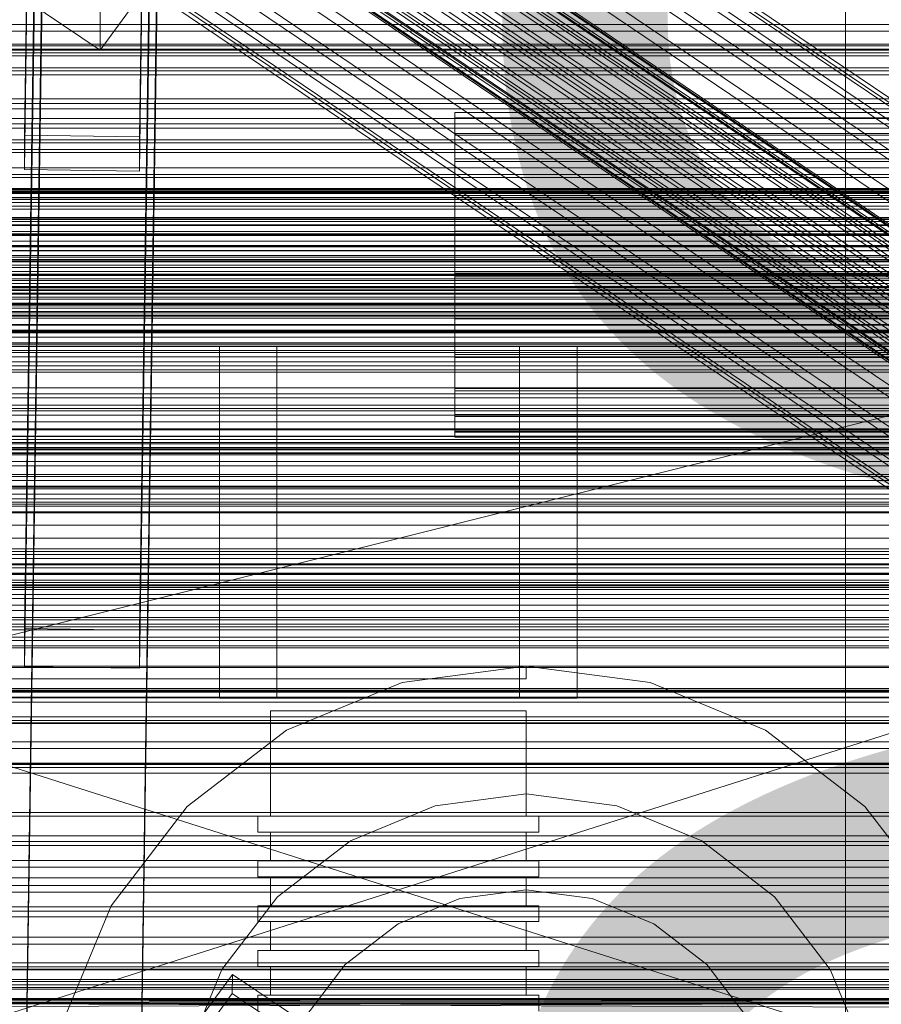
# Model space of a CAD drawing. Header units: millimetres. Extents: x -2233 to 61924, y -68080 to 6847.
# Tile 191 of 256: x -379 to -244, y -33803 to -33649. Entities that reach past the tile are written whole.
import ezdxf

# ---------------------------------------------------------------- set-up
doc = ezdxf.new("R2010")
doc.units = ezdxf.units.MM
for name, color, linetype, lineweight in [('COTAS_O', 1, 'Continuous', 0), ('frontal_briquetadora', 7, 'Continuous', 0), ('frontal_C01', 7, 'Continuous', 0), ('frontal_C02', 7, 'Continuous', 0), ('frontal_C03', 7, 'Continuous', 0), ('frontal_dosificador', 7, 'Continuous', 0), ('frontal_mezcladora', 7, 'Continuous', 0), ('frontal_secador', 7, 'Continuous', 0)]:
    doc.layers.add(name, color=color, linetype=linetype, lineweight=lineweight)
doc.dimstyles.new('R19_100', dxfattribs={"dimtxt": 250, "dimasz": 150, "dimexe": 150, "dimexo": 80, "dimgap": 100, "dimtad": 1, "dimtih": 1, "dimtoh": 1, "dimdsep": 46, "dimcen": 0.09, "dimadec": 0, "dimazin": 0, "dimtfac": 1, "dimtdec": 4, "dimtofl": 0, "dimtmove": 0, "dimatfit": 3, "dimfxl": 1, "dimtolj": 1, "dimtzin": 0, "dimarcsym": 0})

# ---------------------------------------------------------------- blocks, each defined once
blk = doc.blocks.new('DIM_R27_52')
at = {"layer": 'COTAS_O'}
for p, q in [((-1725, -33700), (-1575, -33655)), ((1725, -33700), (1575, -33655)), ((-1725, -34400), (-1725, -33700)), ((-1725, -33700), (1725, -33700)), ((-1725, -33700), (-1575, -33745)), ((1725, -33700), (1575, -33745)), ((1725, -34400), (1725, -33700))]:
    blk.add_line(p, q, dxfattribs=at)
blk.add_text('3450 O', height=250, dxfattribs=at).set_placement((0, -33600))
blk = doc.blocks.new('DIM_R27_55')
at = {"layer": 'COTAS_O'}
for p, q in [((-650, -33700), (50, -33700)), ((50, -33700), (5, -33850)), ((50, -34900), (50, -33700)), ((50, -33700), (95, -33850)), ((50, -34900), (5, -34750)), ((50, -34900), (95, -34750)), ((-650, -34900), (50, -34900))]:
    blk.add_line(p, q, dxfattribs=at)
blk.add_text('1200 O', height=250, rotation=90, dxfattribs=at).set_placement((-50, -34300))

msp = doc.modelspace()

# ---------------------------------------------------------------- linework, layer by layer
at = {"layer": 'frontal_briquetadora'}
for p, q in [((-348, -33700), (-292, -33700)), ((-348, -33700), (-348, -33755)), ((-301, -33700), (-339, -33700)), ((-339, -33700), (-339, -33755)), ((-301, -33700), (-301, -33755)), ((-292, -33700), (-292, -33755)), ((-210, -33820), (-430, -33750)), ((-430, -33750), (-210, -33750)), ((-210, -33750), (-430, -33820)), ((-292, -33755), (-348, -33755)), ((-301, -33755), (-339, -33755)), ((-338.019, -33757), (-340, -33757)), ((-340, -33757), (-340, -33773.5)), ((-332.47, -33757), (-338.019, -33757)), ((-324.45, -33757), (-332.47, -33757)), ((-315.55, -33757), (-324.45, -33757)), ((-307.53, -33757), (-315.55, -33757)), ((-301.981, -33757), (-307.53, -33757)), ((-300, -33757), (-301.981, -33757)), ((-300, -33757), (-300, -33773.5)), ((-339.821, -33773.5), (-342, -33773.5)), ((-342, -33773.5), (-342, -33776)), ((-338.019, -33773.5), (-340, -33773.5)), ((-333.717, -33773.5), (-339.821, -33773.5)), ((-332.47, -33773.5), (-338.019, -33773.5)), ((-324.895, -33773.5), (-333.717, -33773.5)), ((-324.45, -33773.5), (-332.47, -33773.5)), ((-315.105, -33773.5), (-324.895, -33773.5)), ((-315.55, -33773.5), (-324.45, -33773.5)), ((-307.53, -33773.5), (-315.55, -33773.5)), ((-306.283, -33773.5), (-315.105, -33773.5)), ((-301.981, -33773.5), (-307.53, -33773.5)), ((-300.179, -33773.5), (-306.283, -33773.5)), ((-300, -33773.5), (-301.981, -33773.5)), ((-298, -33773.5), (-300.179, -33773.5)), ((-298, -33773.5), (-298, -33776)), ((-339.821, -33776), (-342, -33776)), ((-338.019, -33776), (-340, -33776)), ((-340, -33776), (-340, -33780.5)), ((-333.717, -33776), (-339.821, -33776)), ((-332.47, -33776), (-338.019, -33776)), ((-324.895, -33776), (-333.717, -33776)), ((-324.45, -33776), (-332.47, -33776)), ((-315.105, -33776), (-324.895, -33776)), ((-315.55, -33776), (-324.45, -33776)), ((-307.53, -33776), (-315.55, -33776)), ((-306.283, -33776), (-315.105, -33776)), ((-301.981, -33776), (-307.53, -33776)), ((-300.179, -33776), (-306.283, -33776)), ((-300, -33776), (-301.981, -33776)), ((-298, -33776), (-300.179, -33776)), ((-300, -33776), (-300, -33780.5)), ((-339.821, -33780.5), (-342, -33780.5)), ((-342, -33780.5), (-342, -33783)), ((-338.019, -33780.5), (-340, -33780.5)), ((-333.717, -33780.5), (-339.821, -33780.5)), ((-332.47, -33780.5), (-338.019, -33780.5)), ((-324.895, -33780.5), (-333.717, -33780.5)), ((-324.45, -33780.5), (-332.47, -33780.5)), ((-315.105, -33780.5), (-324.895, -33780.5)), ((-315.55, -33780.5), (-324.45, -33780.5)), ((-307.53, -33780.5), (-315.55, -33780.5)), ((-306.283, -33780.5), (-315.105, -33780.5)), ((-301.981, -33780.5), (-307.53, -33780.5)), ((-300.179, -33780.5), (-306.283, -33780.5)), ((-300, -33780.5), (-301.981, -33780.5)), ((-298, -33780.5), (-300.179, -33780.5)), ((-298, -33780.5), (-298, -33783)), ((-339.821, -33783), (-342, -33783)), ((-338.019, -33783), (-340, -33783)), ((-340, -33783), (-340, -33787.5)), ((-333.717, -33783), (-339.821, -33783)), ((-332.47, -33783), (-338.019, -33783)), ((-324.895, -33783), (-333.717, -33783)), ((-324.45, -33783), (-332.47, -33783)), ((-315.105, -33783), (-324.895, -33783)), ((-315.55, -33783), (-324.45, -33783)), ((-307.53, -33783), (-315.55, -33783)), ((-306.283, -33783), (-315.105, -33783)), ((-301.981, -33783), (-307.53, -33783)), ((-300.179, -33783), (-306.283, -33783)), ((-300, -33783), (-301.981, -33783)), ((-298, -33783), (-300.179, -33783)), ((-300, -33783), (-300, -33787.5)), ((-339.821, -33787.5), (-342, -33787.5)), ((-342, -33787.5), (-342, -33790)), ((-338.019, -33787.5), (-340, -33787.5)), ((-333.717, -33787.5), (-339.821, -33787.5)), ((-332.47, -33787.5), (-338.019, -33787.5)), ((-324.895, -33787.5), (-333.717, -33787.5)), ((-324.45, -33787.5), (-332.47, -33787.5)), ((-315.105, -33787.5), (-324.895, -33787.5)), ((-315.55, -33787.5), (-324.45, -33787.5)), ((-307.53, -33787.5), (-315.55, -33787.5)), ((-306.283, -33787.5), (-315.105, -33787.5)), ((-301.981, -33787.5), (-307.53, -33787.5)), ((-300.179, -33787.5), (-306.283, -33787.5)), ((-300, -33787.5), (-301.981, -33787.5)), ((-298, -33787.5), (-300.179, -33787.5)), ((-298, -33787.5), (-298, -33790)), ((-339.821, -33790), (-342, -33790)), ((-338.019, -33790), (-340, -33790)), ((-340, -33790), (-340, -33794.5)), ((-333.717, -33790), (-339.821, -33790)), ((-332.47, -33790), (-338.019, -33790)), ((-324.895, -33790), (-333.717, -33790)), ((-324.45, -33790), (-332.47, -33790)), ((-315.105, -33790), (-324.895, -33790)), ((-315.55, -33790), (-324.45, -33790)), ((-307.53, -33790), (-315.55, -33790)), ((-306.283, -33790), (-315.105, -33790)), ((-301.981, -33790), (-307.53, -33790)), ((-300.179, -33790), (-306.283, -33790)), ((-300, -33790), (-301.981, -33790)), ((-298, -33790), (-300.179, -33790)), ((-300, -33790), (-300, -33794.5)), ((-339.821, -33794.5), (-342, -33794.5)), ((-342, -33794.5), (-342, -33797)), ((-338.019, -33794.5), (-340, -33794.5)), ((-333.717, -33794.5), (-339.821, -33794.5)), ((-332.47, -33794.5), (-338.019, -33794.5)), ((-324.895, -33794.5), (-333.717, -33794.5)), ((-324.45, -33794.5), (-332.47, -33794.5)), ((-315.105, -33794.5), (-324.895, -33794.5)), ((-315.55, -33794.5), (-324.45, -33794.5)), ((-307.53, -33794.5), (-315.55, -33794.5)), ((-306.283, -33794.5), (-315.105, -33794.5)), ((-301.981, -33794.5), (-307.53, -33794.5)), ((-300.179, -33794.5), (-306.283, -33794.5)), ((-300, -33794.5), (-301.981, -33794.5)), ((-298, -33794.5), (-300.179, -33794.5)), ((-298, -33794.5), (-298, -33797)), ((-339.821, -33797), (-342, -33797)), ((-338.019, -33797), (-340, -33797)), ((-340, -33797), (-340, -33801.5)), ((-333.717, -33797), (-339.821, -33797)), ((-332.47, -33797), (-338.019, -33797)), ((-324.895, -33797), (-333.717, -33797)), ((-324.45, -33797), (-332.47, -33797)), ((-315.105, -33797), (-324.895, -33797)), ((-315.55, -33797), (-324.45, -33797)), ((-307.53, -33797), (-315.55, -33797)), ((-306.283, -33797), (-315.105, -33797)), ((-301.981, -33797), (-307.53, -33797)), ((-300.179, -33797), (-306.283, -33797)), ((-300, -33797), (-301.981, -33797)), ((-298, -33797), (-300.179, -33797)), ((-300, -33797), (-300, -33801.5)), ((-339.821, -33801.5), (-342, -33801.5)), ((-342, -33801.5), (-342, -33804)), ((-338.019, -33801.5), (-340, -33801.5)), ((-333.717, -33801.5), (-339.821, -33801.5)), ((-332.47, -33801.5), (-338.019, -33801.5)), ((-324.895, -33801.5), (-333.717, -33801.5)), ((-324.45, -33801.5), (-332.47, -33801.5)), ((-315.105, -33801.5), (-324.895, -33801.5)), ((-315.55, -33801.5), (-324.45, -33801.5)), ((-307.53, -33801.5), (-315.55, -33801.5)), ((-306.283, -33801.5), (-315.105, -33801.5)), ((-301.981, -33801.5), (-307.53, -33801.5)), ((-300.179, -33801.5), (-306.283, -33801.5)), ((-300, -33801.5), (-301.981, -33801.5)), ((-298, -33801.5), (-300.179, -33801.5)), ((-298, -33801.5), (-298, -33804)), ((-210, -33802.05), (-430, -33802.209)), ((-210, -33802.05), (-430, -33802.05)), ((-210, -33802.209), (-430, -33802.05)), ((-210, -33802.209), (-430, -33802.684)), ((-210, -33802.209), (-430, -33802.209)), ((-210, -33802.684), (-430, -33802.209)), ((-210, -33802.684), (-430, -33803.471)), ((-210, -33802.684), (-430, -33802.684)), ((-210, -33803.471), (-430, -33802.684))]:
    msp.add_line(p, q, dxfattribs=at)
at = {"layer": 'frontal_C01'}
for p, q in [((-250, -33373.251), (-250, -35948.844)), ((-250, -35953.656), (-250, -33378.064)), ((-378.512, -33666.912), (-375.644, -33471.802)), ((-357.646, -33472.047), (-360.514, -33667.158)), ((-378.512, -33672.305), (-375.644, -33477.194)), ((-360.514, -33672.55), (-357.646, -33477.44)), ((-332.629, -33602.02), (-148.32, -33726.355)), ((-331.181, -33601.67), (-146.872, -33726.005)), ((-330.692, -33602.76), (-146.383, -33727.095)), ((-334.938, -33603.785), (-150.629, -33728.12)), ((-355.53, -33605.485), (-141.731, -33749.713)), ((-355.017, -33605.361), (-141.218, -33749.589)), ((-354.844, -33605.747), (-141.045, -33749.975)), ((-331.197, -33605.215), (-146.887, -33729.55)), ((-357.415, -33607.194), (-143.617, -33751.423)), ((-356.348, -33606.11), (-142.549, -33750.338)), ((-355.022, -33606.617), (-141.224, -33750.845)), ((-337.95, -33606.845), (-153.641, -33731.18)), ((-358.659, -33608.664), (-144.861, -33752.892)), ((-355.541, -33607.911), (-141.742, -33752.14)), ((-332.659, -33608.868), (-148.35, -33733.203)), ((-146.196, -33754.647), (-359.995, -33610.418)), ((-356.363, -33609.542), (-142.565, -33753.77)), ((-357.434, -33611.397), (-143.635, -33755.626)), ((-341.461, -33610.992), (-157.152, -33735.327)), ((-361.332, -33612.338), (-147.533, -33756.566)), ((-358.68, -33613.352), (-144.881, -33757.58)), ((-334.981, -33613.47), (-150.672, -33737.804)), ((-362.578, -33614.292), (-148.779, -33758.52)), ((-363.648, -33616.148), (-149.85, -33760.376)), ((-360.017, -33615.271), (-146.218, -33759.5)), ((-160.922, -33740.278), (-345.231, -33615.943)), ((-364.471, -33617.778), (-150.672, -33762.007)), ((-361.352, -33617.026), (-147.554, -33761.254)), ((-364.989, -33619.073), (-151.191, -33763.301)), ((-363.664, -33619.579), (-149.865, -33763.808)), ((-362.596, -33618.495), (-148.798, -33762.723)), ((-338.003, -33618.707), (-153.694, -33743.041)), ((-365.168, -33619.942), (-151.369, -33764.171)), ((-364.995, -33620.329), (-151.196, -33764.557)), ((-364.482, -33620.205), (-150.683, -33764.433)), ((-349.002, -33621.361), (-164.693, -33745.696)), ((-341.52, -33624.222), (-157.211, -33748.557)), ((-352.519, -33626.876), (-168.21, -33751.211)), ((-345.291, -33629.64), (-160.982, -33753.975)), ((-355.541, -33632.113), (-171.232, -33756.448)), ((-378.512, -33827.696), (-375.644, -33632.585)), ((-357.646, -33632.83), (-360.514, -33827.941)), ((-349.061, -33634.591), (-164.752, -33758.926)), ((-357.863, -33636.715), (-173.554, -33761.05)), ((-378.512, -33833.088), (-375.644, -33637.978)), ((-360.514, -33833.334), (-357.646, -33638.223)), ((-352.572, -33638.738), (-168.263, -33763.073)), ((-366.675, -33653.629), (-366.618, -33640.688)), ((-359.326, -33640.368), (-175.016, -33764.703)), ((-359.83, -33642.823), (-175.521, -33767.158)), ((-355.584, -33641.798), (-171.275, -33766.133)), ((-359.341, -33643.913), (-175.032, -33768.247)), ((-357.893, -33643.563), (-173.584, -33767.898)), ((-378.143, -33645.893), (-366.675, -33653.629)), ((-366.675, -33653.629), (-360.939, -33645.743)), ((-425, -33661.983), (425, -33661.983)), ((-311.15, -33664.327), (-311.15, -33663.388)), ((-311.15, -33663.388), (-311.15, -33664.18)), ((-311.15, -33663.388), (311.15, -33663.388)), ((-311.15, -33664.18), (-311.15, -33666.649)), ((-311.15, -33664.18), (311.15, -33664.18)), ((-311.15, -33666.933), (-311.15, -33664.327)), ((-311.15, -33664.327), (311.15, -33664.327)), ((-360.514, -33667.158), (-378.512, -33666.912)), ((-378.512, -33666.912), (-378.512, -33672.305)), ((-360.514, -33672.55), (-360.514, -33667.158)), ((-311.15, -33666.649), (-311.15, -33670.626)), ((-311.15, -33666.649), (311.15, -33666.649)), ((-311.15, -33671.028), (-311.15, -33666.933)), ((-311.15, -33666.933), (311.15, -33666.933)), ((-311.15, -33670.626), (-311.15, -33675.841)), ((-311.15, -33670.626), (311.15, -33670.626)), ((-311.15, -33676.334), (-311.15, -33671.028)), ((-311.15, -33671.028), (311.15, -33671.028)), ((425, -33673.539), (-425, -33673.539)), ((-378.512, -33672.305), (-360.514, -33672.55)), ((425, -33675.679), (-425, -33675.679)), ((-311.15, -33675.841), (-311.15, -33681.938)), ((-311.15, -33675.841), (311.15, -33675.841)), ((-311.15, -33682.488), (-311.15, -33676.334)), ((-311.15, -33676.334), (311.15, -33676.334)), ((-440, -33679.787), (440, -33679.787)), ((-440, -33680.068), (440, -33680.068)), ((-440, -33680.12), (440, -33680.12)), ((-440, -33680.942), (440, -33680.942)), ((-440, -33681.043), (440, -33681.043)), ((-440, -33682.352), (440, -33682.352)), ((-440, -33682.494), (440, -33682.494)), ((-311.15, -33681.938), (-311.15, -33688.502)), ((311.15, -33681.938), (-311.15, -33681.938)), ((-311.15, -33689.071), (-311.15, -33682.488)), ((-311.15, -33682.488), (311.15, -33682.488)), ((-440, -33684.2), (440, -33684.2)), ((-440, -33684.374), (440, -33684.374)), ((440, -33686.36), (-440, -33686.36)), ((-440, -33686.555), (440, -33686.555)), ((-425, -33687.235), (425, -33687.235)), ((-440, -33688.686), (440, -33688.686)), ((-440, -33688.887), (440, -33688.887)), ((-311.15, -33688.502), (-311.15, -33695.086)), ((-311.15, -33688.502), (311.15, -33688.502)), ((-311.15, -33695.635), (-311.15, -33689.071)), ((-311.15, -33689.071), (311.15, -33689.071)), ((-450, -33690.14), (450, -33690.14)), ((-440, -33691.018), (440, -33691.018)), ((-440, -33691.213), (440, -33691.213)), ((-440, -33693.199), (440, -33693.199)), ((-440, -33693.374), (440, -33693.374)), ((-440, -33695.079), (440, -33695.079)), ((-440, -33695.221), (440, -33695.221)), ((-311.15, -33695.086), (-311.15, -33701.24)), ((-311.15, -33695.086), (311.15, -33695.086)), ((-440, -33696.53), (440, -33696.53)), ((-440, -33696.631), (440, -33696.631)), ((-311.15, -33701.732), (-311.15, -33695.635)), ((-311.15, -33695.635), (311.15, -33695.635)), ((-440, -33697.453), (440, -33697.453)), ((-440, -33697.505), (440, -33697.505)), ((-440, -33697.786), (440, -33697.786)), ((450, -33700.925), (-450, -33700.925)), ((-311.15, -33701.24), (-311.15, -33706.545)), ((-311.15, -33701.24), (311.15, -33701.24)), ((-311.15, -33706.947), (-311.15, -33701.732)), ((-311.15, -33701.732), (311.15, -33701.732)), ((-311.15, -33706.545), (-311.15, -33710.64)), ((-311.15, -33706.545), (311.15, -33706.545)), ((-311.15, -33710.924), (-311.15, -33706.947)), ((-311.15, -33706.947), (311.15, -33706.947)), ((-311.15, -33710.64), (-311.15, -33713.246)), ((-311.15, -33710.64), (311.15, -33710.64)), ((-311.15, -33713.393), (-311.15, -33710.924)), ((-311.15, -33710.924), (311.15, -33710.924)), ((-311.15, -33713.246), (-311.15, -33714.185)), ((-311.15, -33713.246), (311.15, -33713.246)), ((-311.15, -33714.185), (-311.15, -33713.393)), ((-311.15, -33713.393), (311.15, -33713.393)), ((-311.15, -33714.185), (311.15, -33714.185)), ((450, -33723.844), (-450, -33723.844)), ((-450, -33734.629), (450, -33734.629))]:
    msp.add_line(p, q, dxfattribs=at)
at = {"layer": 'frontal_C02'}
for p, q in [((-250, -32921.727), (-250, -35767.183)), ((-250, -35771.953), (-250, -32926.497)), ((-378.512, -33744.143), (-375.644, -33550.738)), ((-357.646, -33550.982), (-360.514, -33744.387)), ((-378.512, -33750.105), (-375.644, -33556.7)), ((-360.514, -33750.348), (-357.646, -33556.943)), ((-425, -33738.79), (425, -33738.79)), ((-360.514, -33744.387), (-378.512, -33744.143)), ((-378.512, -33744.143), (-378.512, -33750.105)), ((-360.514, -33750.348), (-360.514, -33744.387)), ((425, -33750.245), (-425, -33750.245)), ((-378.512, -33750.105), (-360.514, -33750.348)), ((425, -33753.931), (-425, -33753.931)), ((-425, -33765.386), (425, -33765.386)), ((-373.501, -33835.805), (-345.969, -33798.283)), ((-345.981, -33801.263), (-345.969, -33798.283)), ((-345.969, -33798.283), (-334.501, -33805.952)), ((-345.981, -33801.263), (-373.513, -33838.786)), ((-334.513, -33808.932), (-345.981, -33801.263))]:
    msp.add_line(p, q, dxfattribs=at)
at = {"layer": 'frontal_C03'}
for p, q in [((1250, -33649.573), (-1250, -33649.573)), ((1250, -33650.63), (-1250, -33650.63)), ((-1250, -33652.647), (1250, -33652.647)), ((1250, -33652.938), (-1250, -33652.938)), ((-1250, -33653.444), (1250, -33653.444)), ((1250, -33653.591), (-1250, -33653.591)), ((-1250, -33654.029), (1250, -33654.029)), ((1250, -33654.473), (-1250, -33654.473)), ((-1250, -33656.367), (1250, -33656.367)), ((-1500, -33656.859), (1500, -33656.859)), ((-1250, -33657.496), (1250, -33657.496)), ((-1250, -33661.215), (1250, -33661.215)), ((-1250, -33662.812), (1250, -33662.812)), ((1250, -33664.279), (-1250, -33664.279)), ((1250, -33665.16), (-1250, -33665.16)), ((1250, -33665.814), (-1250, -33665.814)), ((-1250, -33667.659), (1250, -33667.659)), ((1250, -33668.121), (-1250, -33668.121)), ((-1250, -33669.178), (1250, -33669.178)), ((-1250, -33669.615), (1250, -33669.615)), ((1250, -33672.031), (-1250, -33672.031)), ((1250, -33673.088), (-1250, -33673.088)), ((-1250, -33675.259), (1250, -33675.259)), ((-1268, -33675.632), (1268, -33675.632)), ((-1268, -33675.857), (1268, -33675.857)), ((-1268, -33676.021), (1268, -33676.021)), ((-1268, -33676.679), (1268, -33676.679)), ((1250, -33675.395), (-1250, -33675.395)), ((1250, -33676.049), (-1250, -33676.049)), ((-1268, -33676.996), (1268, -33676.996)), ((-1268, -33678.042), (1268, -33678.042)), ((1250, -33676.93), (-1250, -33676.93)), ((1250, -33677.44), (-1250, -33677.44)), ((-1268, -33678.491), (1268, -33678.491)), ((-1268, -33679.855), (1268, -33679.855)), ((-1268, -33680.405), (1268, -33680.405)), ((-1268, -33681.992), (1268, -33681.992)), ((1268, -33682.606), (-1268, -33682.606)), ((-1268, -33684.309), (1268, -33684.309)), ((-1250, -33683.498), (1250, -33683.498)), ((-1268, -33684.944), (1268, -33684.944)), ((-1250, -33685.756), (1250, -33685.756)), ((-1268, -33686.648), (1268, -33686.648)), ((-1268, -33687.261), (1268, -33687.261)), ((1250, -33686.737), (-1250, -33686.737)), ((1250, -33687.618), (-1250, -33687.618)), ((-1268, -33688.849), (1268, -33688.849)), ((1250, -33688.271), (-1250, -33688.271)), ((-1268, -33689.399), (1268, -33689.399)), ((1250, -33690.579), (-1250, -33690.579)), ((-1268, -33690.762), (1268, -33690.762)), ((-1268, -33691.211), (1268, -33691.211)), ((-1250, -33691.636), (1250, -33691.636)), ((-1250, -33691.813), (1250, -33691.813)), ((-1268, -33692.257), (1268, -33692.257)), ((-1268, -33692.575), (1268, -33692.575)), ((-1268, -33693.233), (1268, -33693.233)), ((-1268, -33693.397), (1268, -33693.397)), ((-1268, -33693.621), (1268, -33693.621)), ((-1250, -33693.994), (1250, -33693.994)), ((1250, -33694.488), (-1250, -33694.488)), ((1250, -33695.546), (-1250, -33695.546)), ((1250, -33697.853), (-1250, -33697.853)), ((1250, -33698.506), (-1250, -33698.506)), ((1250, -33699.388), (-1250, -33699.388)), ((-1250, -33699.639), (1250, -33699.639)), ((-1250, -33701.595), (1250, -33701.595)), ((-1250, -33706.442), (1250, -33706.442)), ((-1250, -33708.038), (1250, -33708.038)), ((1250, -33709.194), (-1250, -33709.194)), ((1250, -33710.076), (-1250, -33710.076)), ((1250, -33710.729), (-1250, -33710.729)), ((-1250, -33711.758), (1250, -33711.758)), ((-1250, -33712.887), (1250, -33712.887)), ((1250, -33713.036), (-1250, -33713.036)), ((-1250, -33714.094), (1250, -33714.094)), ((-1250, -33715.225), (1250, -33715.225)), ((-1250, -33715.809), (1250, -33715.809)), ((-1250, -33716.607), (1250, -33716.607)), ((1250, -33716.946), (-1250, -33716.946)), ((1250, -33718.003), (-1250, -33718.003)), ((1250, -33720.311), (-1250, -33720.311)), ((1250, -33720.964), (-1250, -33720.964)), ((1250, -33721.845), (-1250, -33721.845)), ((1250, -33731.652), (-1250, -33731.652)), ((1250, -33732.533), (-1250, -33732.533)), ((1250, -33733.187), (-1250, -33733.187)), ((-1500, -33735.441), (1500, -33735.441)), ((1250, -33735.494), (-1250, -33735.494)), ((-1250, -33736.551), (1250, -33736.551)), ((1530, -33737.417), (-1530, -33737.417)), ((1250, -33739.403), (-1250, -33739.403)), ((1250, -33740.461), (-1250, -33740.461)), ((1530, -33742.417), (-1530, -33742.417)), ((1250, -33742.768), (-1250, -33742.768)), ((1250, -33743.422), (-1250, -33743.422)), ((1250, -33744.303), (-1250, -33744.303)), ((1500, -33746.85), (-1500, -33746.85)), ((1500, -33747.135), (-1500, -33747.135)), ((1250, -33754.109), (-1250, -33754.109)), ((1250, -33754.991), (-1250, -33754.991)), ((1250, -33755.644), (-1250, -33755.644)), ((1250, -33757.952), (-1250, -33757.952)), ((-1500, -33758.543), (1500, -33758.543)), ((-1250, -33759.009), (1250, -33759.009)), ((1250, -33761.861), (-1250, -33761.861)), ((1250, -33762.918), (-1250, -33762.918)), ((1250, -33765.226), (-1250, -33765.226)), ((1250, -33765.879), (-1250, -33765.879)), ((1250, -33766.761), (-1250, -33766.761)), ((1250, -33776.567), (-1250, -33776.567)), ((1250, -33777.448), (-1250, -33777.448)), ((1250, -33778.102), (-1250, -33778.102)), ((1250, -33780.409), (-1250, -33780.409)), ((-1250, -33781.467), (1250, -33781.467)), ((1250, -33784.319), (-1250, -33784.319)), ((1250, -33785.376), (-1250, -33785.376)), ((1250, -33787.683), (-1250, -33787.683)), ((1250, -33788.337), (-1250, -33788.337)), ((1250, -33789.218), (-1250, -33789.218)), ((1530, -33792.417), (-1530, -33792.417)), ((-1250, -33796.431), (1250, -33796.431)), ((1530, -33797.417), (-1530, -33797.417)), ((-1250, -33797.064), (1250, -33797.064)), ((-1250, -33797.528), (1250, -33797.528)), ((1250, -33799.025), (-1250, -33799.025)), ((-1250, -33799.383), (1250, -33799.383)), ((1250, -33799.906), (-1250, -33799.906)), ((-1250, -33800.28), (1250, -33800.28)), ((1250, -33800.56), (-1250, -33800.56)), ((1250, -33802.867), (-1250, -33802.867))]:
    msp.add_line(p, q, dxfattribs=at)
at = {"layer": 'frontal_dosificador'}
for p, q in [((-150, -33700), (-1850, -33700)), ((-1200, -33950), (-200, -33700)), ((-200, -33700), (-1200, -33700)), ((-205, -33715), (-555, -33715)), ((-215, -33725), (-385, -33725)), ((-300, -33750), (-1700, -33750)), ((-300, -33750), (-319.411, -33752.556)), ((-280.589, -33752.556), (-300, -33750)), ((-300, -33752), (-300, -33750)), ((-300, -33752), (-1700, -33752)), ((-319.411, -33752.556), (-337.5, -33760.048)), ((-262.5, -33760.048), (-280.589, -33752.556)), ((-337.5, -33760.048), (-353.033, -33771.967)), ((-246.967, -33771.967), (-262.5, -33760.048)), ((-300, -33770), (-314.235, -33771.874)), ((-285.765, -33771.874), (-300, -33770)), ((-353.033, -33771.967), (-364.952, -33787.5)), ((-314.235, -33771.874), (-327.5, -33777.369)), ((-272.5, -33777.369), (-285.765, -33771.874)), ((-235.048, -33787.5), (-246.967, -33771.967)), ((-327.5, -33777.369), (-338.891, -33786.109)), ((-261.109, -33786.109), (-272.5, -33777.369)), ((-338.891, -33786.109), (-347.631, -33797.5)), ((-300, -33785), (-310.353, -33786.363)), ((-289.647, -33786.363), (-300, -33785)), ((-252.369, -33797.5), (-261.109, -33786.109)), ((-364.952, -33787.5), (-372.444, -33805.589)), ((-310.353, -33786.363), (-320, -33790.359)), ((-280, -33790.359), (-289.647, -33786.363)), ((-320, -33790.359), (-328.284, -33796.716)), ((-271.716, -33796.716), (-280, -33790.359)), ((-328.284, -33796.716), (-334.641, -33805)), ((-265.359, -33805), (-271.716, -33796.716)), ((-347.631, -33797.5), (-353.126, -33810.765)), ((-246.874, -33810.765), (-252.369, -33797.5))]:
    msp.add_line(p, q, dxfattribs=at)
at = {"layer": 'frontal_mezcladora'}
for p, q in [((-650, -33700), (650, -33700)), ((-650, -33730), (650, -33730)), ((-625, -33730), (625, -33730))]:
    msp.add_line(p, q, dxfattribs=at)
at = {"layer": 'frontal_secador'}
for p, q in [((-1250, -33676), (1250, -33676)), ((-1250, -33682), (1250, -33682)), ((-1250, -33685), (1250, -33685)), ((1250, -33686), (-1250, -33686)), ((-1250, -33686.659), (1250, -33686.659)), ((1250, -33689.659), (-1250, -33689.659)), ((-1250, -33691), (1250, -33691)), ((1250, -33694), (-1250, -33694)), ((-1250, -33694.728), (1250, -33694.728)), ((-1250, -33697.588), (1250, -33697.588)), ((1250, -33697.611), (-1250, -33697.611)), ((1250, -33697.728), (-1250, -33697.728)), ((-1250, -33699.387), (1250, -33699.387)), ((1250, -33699.918), (-1250, -33699.918)), ((-1250, -33700), (1250, -33700)), ((1250, -33700.588), (-1250, -33700.588)), ((1250, -33702.387), (-1250, -33702.387)), ((1250, -33703), (-1250, -33703)), ((-1250, -33703.65), (1250, -33703.65)), ((1250, -33704), (-1250, -33704)), ((1250, -33707.382), (-1250, -33707.382)), ((-1250, -33708), (1250, -33708)), ((1250, -33709.689), (-1250, -33709.689)), ((1250, -33714), (-1250, -33714)), ((1250, -33714.545), (-1250, -33714.545)), ((1250, -33716), (-1250, -33716)), ((1250, -33716.144), (-1250, -33716.144)), ((1250, -33716.709), (-1250, -33716.709)), ((1250, -33718.686), (-1250, -33718.686)), ((1250, -33720), (-1250, -33720)), ((1320, -33722), (-1320, -33722)), ((1320, -33722.273), (-1320, -33722.273)), ((1250, -33722), (-1250, -33722)), ((1320, -33723.072), (-1320, -33723.072)), ((1320, -33724.343), (-1320, -33724.343)), ((1320, -33726), (-1320, -33726)), ((1250, -33724.651), (-1250, -33724.651)), ((1250, -33725.859), (-1250, -33725.859)), ((-1250, -33726), (1250, -33726)), ((1320, -33727.929), (-1320, -33727.929)), ((-1320, -33730), (1320, -33730)), ((-1250, -33730), (1250, -33730)), ((1320, -33732.071), (-1320, -33732.071)), ((1320, -33734), (-1320, -33734)), ((1250, -33734.141), (-1250, -33734.141)), ((1320, -33735.657), (-1320, -33735.657)), ((1320, -33736.928), (-1320, -33736.928)), ((1320, -33737.727), (-1320, -33737.727)), ((1320, -33738), (-1320, -33738)), ((1250, -33737.285), (-1250, -33737.285)), ((1250, -33738), (-1250, -33738)), ((1250, -33741.314), (-1250, -33741.314)), ((1250, -33743.856), (-1250, -33743.856)), ((1250, -33745.455), (-1250, -33745.455)), ((1250, -33746), (-1250, -33746)), ((1360, -33753.5), (-1360, -33753.5)), ((1250, -33753.75), (-1250, -33753.75)), ((1360, -33754.863), (-1360, -33754.863)), ((1360, -33758.859), (-1360, -33758.859)), ((1360, -33765.216), (-1360, -33765.216)), ((1360, -33773.5), (-1360, -33773.5)), ((1250, -33772.924), (-1250, -33772.924)), ((1360, -33783.147), (-1360, -33783.147)), ((-1360, -33793.5), (1360, -33793.5)), ((-1250, -33793.5), (1250, -33793.5))]:
    msp.add_line(p, q, dxfattribs=at)

# ---------------------------------------------------------------- dimensions: what is measured, and where the dimension line sits
at = {"layer": 'COTAS_O'}
for p1, p2, distance, picture, middle in [((-650, -34900), (-650, -33700), -700, 'DIM_R27_55', (50, -34300)), ((-1725, -34400), (1725, -34400), 700, 'DIM_R27_52', (0, -33700))]:
    dim = msp.add_aligned_dim(p1=p1, p2=p2, distance=distance, text='<> O', dimstyle='R19_100', dxfattribs=at)
    dim.commit()
    dim.dimension.update_dxf_attribs({"geometry": picture, "text_midpoint": middle})

doc.saveas('drawing.dxf')
